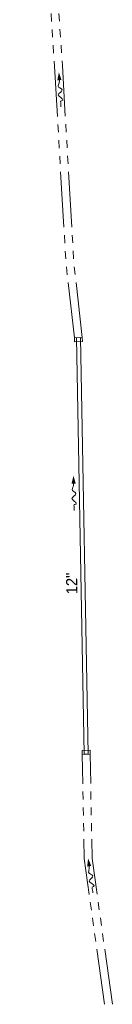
# Model space of a CAD drawing. Extents: x 2287319 to 2287417, y 638686 to 640245.
# Tile 1 of 4: x 2287347 to 2287370, y 638686 to 638934. Entities that reach past the tile are written whole.
import ezdxf
from ezdxf.enums import TextEntityAlignment as Align

# ---------------------------------------------------------------- set-up
doc = ezdxf.new("R2010")
doc.units = 0
doc.header["$LTSCALE"] = 20
doc.header["$MEASUREMENT"] = 0
doc.linetypes.add('stream', pattern=[1.4, 0.7, -0.1, 0.1, -0.1, 0.1, -0.1, 0.1, -0.1])
for name, color, linetype, lineweight, true_color in [('DR_P_Ditch', 7, 'stream', 13, 0x40e0d0), ('DR_P_Flow_Arrow', 7, 'Continuous', 13, 0x87cefa), ('DR_P_Headwall', 7, 'Continuous', 13, 0x00ffa1), ('DR_P_Storm_Sewer', 7, 'Continuous', 13, 0x87cefa)]:
    doc.layers.add(name, color=color, linetype=linetype, lineweight=lineweight, true_color=true_color)
doc.layers.add('DR_P_Text', color=7, linetype='Continuous', lineweight=13)
doc.styles.add('Slanted-Normal LS 0.50', font='font31.shx', dxfattribs={"height": 0.14})

# ---------------------------------------------------------------- blocks, each defined once
blk = doc.blocks.new('DFL-P')
at = {"layer": 'DR_P_Flow_Arrow'}
blk.add_open_spline([(-0.0799, 0.0002), (-0.081, 0.0002), (-0.082, 0.0002), (-0.0831, 0.0002), (-0.0943, 0.0003), (-0.1051, 0.005), (-0.116, 0.0077), (-0.1231, 0.0095), (-0.1306, 0.0131), (-0.1368, 0.015), (-0.1527, 0.0197), (-0.1648, -0.0203), (-0.1793, -0.0218), (-0.1957, -0.0234), (-0.2113, 0.018), (-0.2278, 0.0195), (-0.2457, 0.0211), (-0.2657, -0.0279), (-0.2837, -0.0218), (-0.2902, -0.0195), (-0.2867, 0.0007), (-0.2951, 0.0006), (-0.3134, 0.0004), (-0.3317, 0.0002), (-0.35, 0)], degree=3, knots=[0, 0, 0, 0, 0.009646, 0.009646, 0.009646, 0.112481, 0.112481, 0.112481, 0.179673, 0.179673, 0.179673, 0.350625, 0.350625, 0.350625, 0.544565, 0.544565, 0.544565, 0.756426, 0.756426, 0.756426, 0.832712, 0.832712, 0.832712, 1, 1, 1, 1], dxfattribs=at)
at = {"layer": 'DR_P_Flow_Arrow', "extrusion": (0, 0, -1)}
blk.add_solid([(0.08, 0.0215), (0, 0), (0.08, -0.0214)], dxfattribs=at)
blk = doc.blocks.new('DFL-P_9')
at = {"layer": 'DR_P_Flow_Arrow'}
blk.add_open_spline([(-0.0799, 0.0002), (-0.081, 0.0002), (-0.082, 0.0002), (-0.0831, 0.0002), (-0.0943, 0.0003), (-0.1051, 0.005), (-0.116, 0.0078), (-0.1231, 0.0095), (-0.13, 0.0132), (-0.1368, 0.015), (-0.1542, 0.0197), (-0.1641, -0.0202), (-0.1792, -0.0218), (-0.1964, -0.0235), (-0.2114, 0.0179), (-0.2277, 0.0195), (-0.2456, 0.0213), (-0.2686, -0.0274), (-0.2838, -0.0218), (-0.2892, -0.0197), (-0.2867, 0.0007), (-0.2951, 0.0006), (-0.3134, 0.0004), (-0.3317, 0.0002), (-0.35, 0)], degree=3, knots=[0, 0, 0, 0, 0.009646, 0.009646, 0.009646, 0.112481, 0.112481, 0.112481, 0.179673, 0.179673, 0.179673, 0.350625, 0.350625, 0.350625, 0.544565, 0.544565, 0.544565, 0.756426, 0.756426, 0.756426, 0.832712, 0.832712, 0.832712, 1, 1, 1, 1], dxfattribs=at)
blk.add_solid([(-0.08, 0.0215), (0, 0), (-0.08, -0.0214)], dxfattribs=at)
blk = doc.blocks.new('DFL-P_10')
at = {"layer": 'DR_P_Flow_Arrow'}
blk.add_open_spline([(-0.0799, 0.0003), (-0.081, 0.0002), (-0.082, 0.0002), (-0.0831, 0.0003), (-0.0943, 0.0003), (-0.1051, 0.005), (-0.116, 0.0078), (-0.1232, 0.0095), (-0.1303, 0.0132), (-0.1368, 0.015), (-0.1535, 0.0197), (-0.1644, -0.0202), (-0.1792, -0.0217), (-0.1961, -0.0235), (-0.211, 0.018), (-0.2277, 0.0195), (-0.246, 0.0212), (-0.2666, -0.0278), (-0.2837, -0.0217), (-0.2899, -0.0196), (-0.2867, 0.0007), (-0.2951, 0.0006), (-0.3134, 0.0004), (-0.3317, 0.0002), (-0.35, 0)], degree=3, knots=[0, 0, 0, 0, 0.009646, 0.009646, 0.009646, 0.112481, 0.112481, 0.112481, 0.179673, 0.179673, 0.179673, 0.350625, 0.350625, 0.350625, 0.544565, 0.544565, 0.544565, 0.756426, 0.756426, 0.756426, 0.832712, 0.832712, 0.832712, 1, 1, 1, 1], dxfattribs=at)
at = {"layer": 'DR_P_Flow_Arrow', "extrusion": (0, 0, -1)}
blk.add_solid([(0.08, 0.0215), (0, 0), (0.08, -0.0214)], dxfattribs=at)

msp = doc.modelspace()

# ---------------------------------------------------------------- linework, layer by layer
at = {"layer": 'DR_P_Ditch', "flags": 128}
for points in [[(2287360.4, 638854.13), (2287358.28, 638872.83), (2287355.37, 638922.64), (2287352.1, 638972.59), (2287349.9, 639022.57), (2287348.05, 639072.55), (2287346.56, 639122.58), (2287348.26, 639160.74)], [(2287362.4, 638854.17), (2287360.29, 638872.66), (2287357.36, 638922.76), (2287354.1, 638972.7), (2287351.9, 639022.65), (2287350.05, 639072.62), (2287348.57, 639122.56), (2287350.26, 639160.65)], [(2287367.99, 638686.01), (2287362.87, 638722.79), (2287362.38, 638749.05)], [(2287369.99, 638686.04), (2287364.87, 638722.82), (2287364.38, 638749.09)]]:
    msp.add_lwpolyline(points, dxfattribs=at)
at = {"layer": 'DR_P_Headwall'}
for p, q in [((2287362.4, 638854.17), (2287360.4, 638854.13)), ((2287360.4, 638854.13), (2287360.42, 638853.13)), ((2287362.41, 638853.17), (2287362.4, 638854.17)), ((2287360.42, 638853.13), (2287362.41, 638853.17)), ((2287364.36, 638750.09), (2287362.36, 638750.05)), ((2287362.36, 638750.05), (2287362.38, 638749.05)), ((2287364.38, 638749.09), (2287364.36, 638750.09)), ((2287362.38, 638749.05), (2287364.38, 638749.09))]:
    msp.add_line(p, q, dxfattribs=at)
at = {"layer": 'DR_P_Storm_Sewer'}
for p, q in [((2287360.9, 638854.14), (2287361.9, 638854.16)), ((2287362.88, 638749.06), (2287360.9, 638854.14)), ((2287363.88, 638749.08), (2287361.9, 638854.16)), ((2287363.88, 638749.08), (2287362.88, 638749.06))]:
    msp.add_line(p, q, dxfattribs=at)

# ---------------------------------------------------------------- block references
at = {"layer": 'DR_P_Flow_Arrow', "xscale": 25, "yscale": 25, "zscale": 25}
for name, p, rotation in [('DFL-P_10', (2287356.49, 638921.09), 93.34750703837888), ('DFL-P', (2287360.17, 638819.32), 91.07977906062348), ('DFL-P_9', (2287363.87, 638722.8), 97.92137878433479)]:
    msp.add_blockref(name, p, dxfattribs=dict(at, rotation=rotation))

# ---------------------------------------------------------------- texts
at = {"layer": 'DR_P_Text', "style": 'Slanted-Normal LS 0.50'}
msp.add_text('12"', height=2.8, rotation=91.0798, dxfattribs=at).set_placement((2287358.37, 638789.38), align=Align.TOP_LEFT)

doc.saveas('drawing.dxf')
